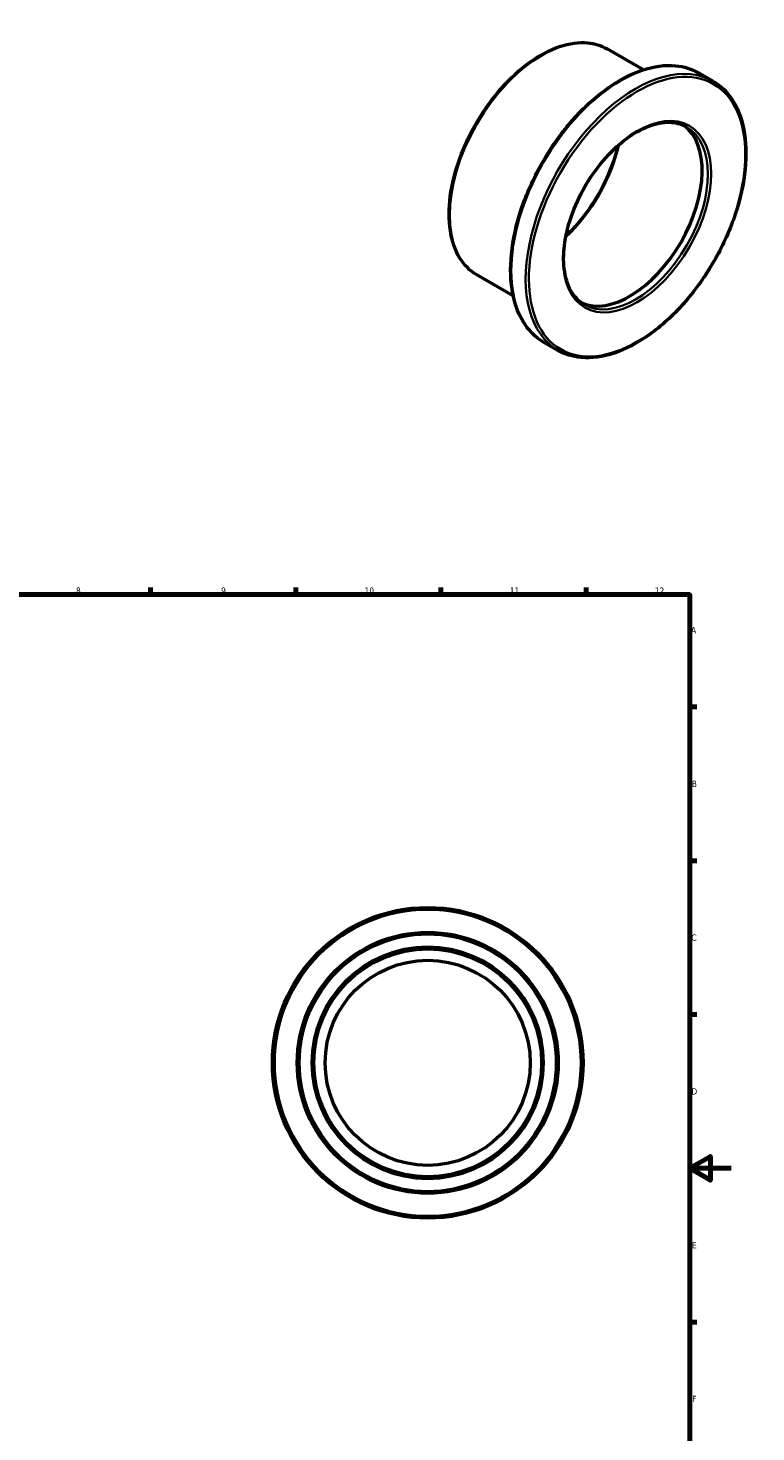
# Model space of a CAD drawing. Header units: millimetres. Extents: x -50 to 906, y -508 to 848.
# Tile 5 of 5: x 501 to 853, y 170 to 848. Entities that reach past the tile are written whole.
import ezdxf

# ---------------------------------------------------------------- set-up
doc = ezdxf.new("R2010")
doc.units = ezdxf.units.MM
for name, color, linetype, lineweight in [('Border (ANSI)', 7, 'Continuous', 70), ('Visible (ANSI)', 7, 'Continuous', 50), ('Visible Narrow (ANSI)', 7, 'Continuous', 35)]:
    doc.layers.add(name, color=color, linetype=linetype, lineweight=lineweight)
doc.styles.add('Note Text (ANSI)', font='tahoma.ttf')

# ---------------------------------------------------------------- blocks, each defined once
blk = doc.blocks.new('Borders Default Border')
at = {"layer": 'Border (ANSI)'}
for p, q in [((70.08, 574), (70.08, 577.45)), ((140.17, 574), (140.17, 577.45)), ((210.25, 574), (210.25, 577.45)), ((280.33, 574), (280.33, 577.45)), ((350.42, 574), (350.42, 577.45)), ((490.58, 574), (490.58, 577.45)), ((560.67, 574), (560.67, 577.45)), ((630.75, 574), (630.75, 577.45)), ((700.83, 574), (700.83, 577.45)), ((770.92, 574), (770.92, 577.45)), ((20, 519.75), (16.55, 519.75)), ((821, 519.75), (824.45, 519.75)), ((20, 445.5), (16.55, 445.5)), ((821, 445.5), (824.45, 445.5)), ((20, 371.25), (16.55, 371.25)), ((821, 371.25), (824.45, 371.25)), ((20, 222.75), (16.55, 222.75)), ((821, 222.75), (824.45, 222.75)), ((20, 148.5), (16.55, 148.5)), ((821, 148.5), (824.45, 148.5)), ((20, 74.25), (16.55, 74.25)), ((821, 74.25), (824.45, 74.25)), ((70.08, 20), (70.08, 16.55)), ((140.17, 20), (140.17, 16.55)), ((210.25, 20), (210.25, 16.55)), ((280.33, 20), (280.33, 16.55)), ((350.42, 20), (350.42, 16.55)), ((490.58, 20), (490.58, 16.55)), ((560.67, 20), (560.67, 16.55)), ((630.75, 20), (630.75, 16.55)), ((700.83, 20), (700.83, 16.55)), ((770.92, 20), (770.92, 16.55))]:
    blk.add_line(p, q, dxfattribs=at)
at = {"layer": 'Border (ANSI)', "flags": 128}
for points in [[(420.5, 594), (420.5, 574), (414.73, 584), (426.27, 584), (420.5, 574)], [(20, 20), (20, 574), (821, 574), (821, 20), (20, 20)], [(0, 297), (20, 297), (10, 302.77), (10, 291.23), (20, 297)], [(841, 297), (821, 297), (831, 302.77), (831, 291.23), (821, 297)], [(420.5, 0), (420.5, 20), (414.73, 10), (426.27, 10), (420.5, 20)]]:
    blk.add_lwpolyline(points, dxfattribs=at)
at = {"layer": 'Border (ANSI)', "attachment_point": 7, "style": 'Note Text (ANSI)'}
for s, insert, char_height in [('1', (34.35, 574.4), 3.05), ('2', (104.2, 574.4), 3.05), ('3', (174.26, 574.34), 3.05), ('4', (244.23, 574.4), 3.05), ('5', (314.48, 574.34), 3.05), ('6', (384.49, 574.34), 3.05), ('7', (454.6, 574.4), 3.05), ('8', (524.63, 574.33), 3.05), ('9', (594.7, 574.34), 3.05), ('10', (663.96, 574.34), 3.048), ('11', (734.04, 574.4), 3.048), ('12', (804.13, 574.4), 3.048), ('A', (16.78, 555.35), 3.05), ('A', (821.63, 555.35), 3.05), ('B', (17.15, 481.1), 3.05), ('B', (821.99, 481.1), 3.05), ('C', (16.95, 406.8), 3.05), ('C', (821.8, 406.8), 3.05), ('D', (16.96, 332.6), 3.05), ('D', (821.81, 332.6), 3.05), ('E', (17.21, 258.35), 3.05), ('E', (822.05, 258.35), 3.05), ('F', (17.29, 184.1), 3.05), ('F', (822.14, 184.1), 3.05), ('G', (16.81, 109.79), 3.05), ('G', (821.66, 109.79), 3.05), ('H', (16.97, 35.6), 3.05), ('H', (821.81, 35.6), 3.05), ('1', (34.35, 16.55), 3.05), ('2', (104.2, 16.55), 3.05), ('3', (174.26, 16.49), 3.05), ('4', (244.23, 16.55), 3.05), ('5', (314.48, 16.49), 3.05), ('6', (384.49, 16.49), 3.05), ('7', (454.6, 16.55), 3.05), ('8', (524.63, 16.48), 3.05), ('9', (594.7, 16.49), 3.05), ('10', (663.96, 16.49), 3.048), ('11', (734.04, 16.55), 3.048), ('12', (804.13, 16.55), 3.048)]:
    blk.add_mtext(s, dxfattribs=dict(at, insert=insert, char_height=char_height))

msp = doc.modelspace()

# ---------------------------------------------------------------- linework, layer by layer
at = {"layer": 'Visible (ANSI)'}
for p, q in [((798.64, 827.423), (781.106, 837.52)), ((832.207, 821.94), (825.278, 825.931)), ((735.762, 718.233), (718.227, 728.331)), ((757.352, 691.953), (750.423, 695.943))]:
    msp.add_line(p, q, dxfattribs=at)
for radius in [75, 63, 55, 49.5]:
    msp.add_circle((694.464, 347.927), radius, dxfattribs=at)
msp.add_ellipse((792.022, 758.535), major_axis=(24.702, 42.896), ratio=0.5780931, start_param=3.1978547, end_param=6.2269232, dxfattribs=at)
for points, knots in [([(718.227, 728.331), (714.86, 730.27), (712.022, 733.118), (707.649, 740.361), (706.139, 744.785), (704.604, 754.799), (704.606, 760.408), (706.138, 772.197), (707.67, 778.375), (712.098, 790.668), (714.992, 796.781), (721.848, 808.333), (725.808, 813.771), (734.406, 823.431), (739.042, 827.651), (748.539, 834.444), (753.399, 837.015), (762.858, 840.212), (767.46, 840.843), (775.114, 840.125), (778.291, 839.141), (781.106, 837.52)], [3.9250571, 3.9250571, 3.9250571, 3.9250571, 4.2343937, 4.2343937, 4.5509251, 4.5509251, 4.8733485, 4.8733485, 5.1962104, 5.1962104, 5.5185767, 5.5185767, 5.8407554, 5.8407554, 6.1631807, 6.1631807, 6.4860978, 6.4860978, 6.808155, 6.808155, 7.0666498, 7.0666498, 7.0666498, 7.0666498]), ([(750.423, 695.943), (746.414, 698.252), (743.039, 701.648), (737.849, 710.288), (736.062, 715.564), (734.261, 727.495), (734.275, 734.171), (736.118, 748.201), (737.949, 755.553), (743.233, 770.183), (746.684, 777.458), (754.854, 791.206), (759.572, 797.677), (769.809, 809.169), (775.326, 814.188), (786.621, 822.263), (792.397, 825.316), (803.63, 829.115), (809.089, 829.865), (818.169, 829.02), (821.939, 827.853), (825.278, 825.931)], [3.9250571, 3.9250571, 3.9250571, 3.9250571, 4.2360387, 4.2360387, 4.5531804, 4.5531804, 4.8752363, 4.8752363, 5.1976355, 5.1976355, 5.5196181, 5.5196181, 5.8414445, 5.8414445, 6.1634789, 6.1634789, 6.4859275, 6.4859275, 6.8076674, 6.8076674, 7.0666498, 7.0666498, 7.0666498, 7.0666498]), ([(832.207, 821.94), (836.216, 819.632), (839.591, 816.236), (844.781, 807.596), (846.568, 802.32), (848.369, 790.389), (848.355, 783.713), (846.512, 769.683), (844.681, 762.331), (839.397, 747.701), (835.946, 740.425), (827.776, 726.677), (823.058, 720.207), (812.821, 708.714), (807.304, 703.696), (796.009, 695.621), (790.233, 692.568), (779, 688.769), (773.541, 688.019), (764.461, 688.863), (760.691, 690.03), (757.352, 691.953)], [0.7834645, 0.7834645, 0.7834645, 0.7834645, 1.094446, 1.094446, 1.4115878, 1.4115878, 1.7336436, 1.7336436, 2.0560428, 2.0560428, 2.3780254, 2.3780254, 2.6998519, 2.6998519, 3.0218863, 3.0218863, 3.3443348, 3.3443348, 3.6660747, 3.6660747, 3.9250571, 3.9250571, 3.9250571, 3.9250571]), ([(770.078, 714.051), (767.431, 715.575), (765.222, 717.871), (761.959, 723.757), (760.874, 727.298), (759.918, 735.247), (760.023, 739.632), (761.404, 748.85), (762.678, 753.68), (766.276, 763.3), (768.601, 768.087), (774.068, 777.122), (777.209, 781.369), (783.979, 788.882), (787.606, 792.149), (794.961, 797.372), (798.687, 799.331), (805.853, 801.772), (809.288, 802.251), (815.004, 801.778), (817.383, 801.051), (819.482, 799.843)], [3.9250571, 3.9250571, 3.9250571, 3.9250571, 4.2600455, 4.2600455, 4.583107, 4.583107, 4.8996668, 4.8996668, 5.2161348, 5.2161348, 5.5332313, 5.5332313, 5.850533, 5.850533, 6.1675067, 6.1675067, 6.4838334, 6.4838334, 6.8009773, 6.8009773, 7.0666498, 7.0666498, 7.0666498, 7.0666498]), ([(786.349, 790.837), (785.586, 787.666), (784.597, 784.444), (781.401, 775.884), (778.821, 770.564), (772.752, 760.522), (769.263, 755.802), (764.113, 750.082), (762.688, 748.613), (761.236, 747.228)], [1.88295664, 1.88295664, 1.88295664, 1.88295664, 2.07344145, 2.07344145, 2.39082299, 2.39082299, 2.70839091, 2.70839091, 2.82556493, 2.82556493, 2.82556493, 2.82556493])]:
    msp.add_open_spline(points, degree=3, knots=knots, dxfattribs=at)
at = {"layer": 'Visible Narrow (ANSI)'}
for radius in [73.9, 61.9, 56.1]:
    msp.add_circle((694.464, 347.927), radius, dxfattribs=at)
for centre, major_axis, start_param, end_param in [((749.666, 782.926), (-31.439, -54.595), 3.1415927, 6.2831853), ((787.85, 760.937), (-37.427, -64.994), 3.1415927, 6.2831853), ((794.78, 756.947), (37.427, 64.994), 0, 3.1415927), ((794.78, 756.947), (24.702, 42.896), 3.1415927, 6.2831853), ((749.666, 782.926), (27.447, 47.662), 4.2234873, 5.2012906)]:
    msp.add_ellipse(centre, major_axis=major_axis, ratio=0.5780931, start_param=start_param, end_param=end_param, dxfattribs=at)
for major_axis in [(-36.878, -64.041), (-25.251, -43.849)]:
    msp.add_ellipse((795.558, 756.499), major_axis=major_axis, ratio=0.5780931, dxfattribs=at)

# ---------------------------------------------------------------- block references
msp.add_blockref('Borders Default Border', (0, 0))

doc.saveas('drawing.dxf')
